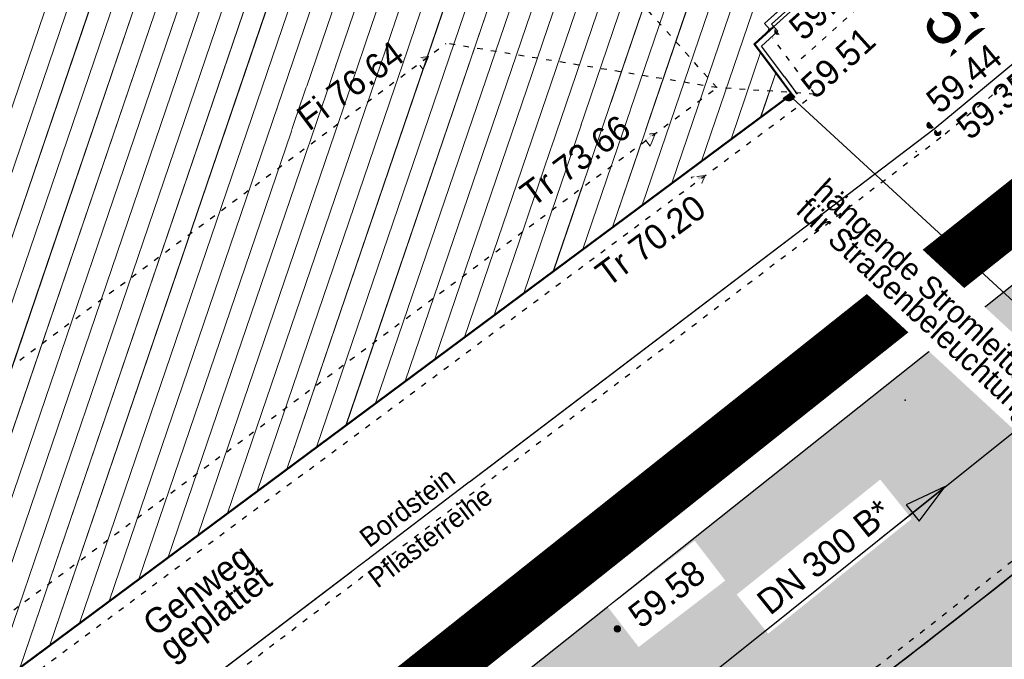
# Model space of a CAD drawing. Header units: millimetres. Extents: x 32365810 to 32368499, y 5620272 to 5622478.
# Tile 170 of 249: x 32366656 to 32366674, y 5620716 to 5620728. Entities that reach past the tile are written whole.
import ezdxf

# ---------------------------------------------------------------- set-up
doc = ezdxf.new("R2010")
doc.units = ezdxf.units.MM
for name, pattern in [('1000.100', [0]), ('1000.104', [0.225, 0.075, -0.15]), ('1000.196', [0.225, 0.075, -0.15]), ('1000.300', [0]), ('1000.325', [0]), ('1600.1047', [0]), ('1600.2028', [0]), ('1600.2505', [0]), ('GELTUNGSBEREICH', [8.5, 7, -1.5])]:
    doc.linetypes.add(name, pattern=pattern)
doc.layers.get('0').update_dxf_attribs({"color": 1, "linetype": 'CONTINUOUS'})
for name, color, linetype in [('_K_Fahrbahnmarkierung', 251, 'CONTINUOUS'), ('_K_Gebäude', 251, 'CONTINUOUS'), ('_K_Höhen_ gemessen (NHN)', 251, 'CONTINUOUS'), ('_K_Siedlungsflächen - Bauwerke u. Einrichtungen', 251, 'CONTINUOUS'), ('_K_Topographie_ örtl. Aufnahme', 251, 'CONTINUOUS'), ('GELTUNGSBEREICH_B', 7, 'CONTINUOUS'), ('UMGR_GELTUNGSBEREICH', 7, 'CONTINUOUS'), ('UMGR_STRASSENVERKEHRSFLÄCHE', 7, 'CONTINUOUS')]:
    doc.layers.add(name, color=color, linetype=linetype)
doc.layers.add('_K_Flurstücke_Grenzpunkte', color=251, linetype='CONTINUOUS', lineweight=50)
for name, color, linetype, transparency in [('Beschriftung Kanalbestand (AMT 66)', 7, 'CONTINUOUS', 0.75), ('Beschriftung Topographie', 7, 'CONTINUOUS', 0.75), ('EFB-_ Dachhöhen Bestandsgebäude (NHN)', 7, 'CONTINUOUS', 0.75), ('Fahrbahnmarkierung', 7, 'CONTINUOUS', 0.75), ('Flurstücke_Grenzpunkte', 11, 'CONTINUOUS', 0.75), ('Gebäude', 31, 'CONTINUOUS', 0.75), ('Höhen_ gemessen (NHN)', 7, 'CONTINUOUS', 0.75), ('Höhentexte_ gemessen (NHN)', 7, 'CONTINUOUS', 0.75), ('Leitungen Kanalbestand (AMT 66)', 7, 'CONTINUOUS', 0.75), ('Siedlungsflächen - Bauwerke u. Einrichtungen', 51, 'CONTINUOUS', 0.75), ('Stromversorgung', 7, 'CONTINUOUS', 0.75), ('Topgraphie_ weitere örtliche Aufnahme', 7, 'CONTINUOUS', 0.75), ('Topographie_ örtl. Aufnahme', 7, 'CONTINUOUS', 0.75)]:
    doc.layers.add(name, color=color, linetype=linetype, transparency=transparency)
doc.layers.add('STRASSENVERKEHRSFLÄCHE_FA', color=7, linetype='CONTINUOUS', true_color=0xfff5bf)
doc.styles.add('Beschriftung Topographie_ blau', font='GOTHIC.TTF')
doc.styles.add('Dachhöhe NHN_ Bestand_ gemessen_ schwarz', font='GOTHIC.TTF')
doc.styles.add('Höhe NHN_ gemessen_ blau', font='GOTHIC.TTF')
doc.styles.add('Höhe NHN_ gemessen_ schwarz', font='GOTHIC.TTF')
doc.styles.add('Kanal Mischwasser_ Beschriftung allgemein_ dünn_ lila', font='GOTHIC.TTF')
doc.styles.add('Stromversorgung_ Beschriftung allgemein_ dünn_ schwarz', font='GOTHIC.TTF')

# ---------------------------------------------------------------- blocks, each defined once
blk = doc.blocks.new('S1000.15')
at = {"color": 0, "lineweight": -2}
for p, q in [((-0.5, 0.05), (-0.485, 0.1)), ((0.495, 0.05), (-0.5, 0.05)), ((-0.5, -0.05), (-0.5, 0)), ((-0.5, 0), (0.5, 0)), ((-0.485, 0.1), (0.49, 0.1)), ((-0.475, 0.15), (-0.455, 0.2)), ((0.475, 0.15), (-0.475, 0.15)), ((-0.455, 0.2), (0.455, 0.2)), ((-0.43, 0.25), (-0.4, 0.3)), ((0.43, 0.25), (-0.43, 0.25)), ((-0.4, 0.3), (0.395, 0.3)), ((-0.355, 0.35), (-0.295, 0.4)), ((0.36, 0.35), (-0.355, 0.35)), ((-0.295, 0.4), (0.3, 0.4)), ((0.22, 0.45), (-0.215, 0.45)), ((0.3, 0.4), (0.22, 0.45)), ((0.395, 0.3), (0.36, 0.35)), ((0.455, 0.2), (0.43, 0.25)), ((0.49, 0.1), (0.475, 0.15)), ((0.5, 0), (0.495, 0.05)), ((0.495, -0.05), (-0.5, -0.05)), ((-0.475, -0.15), (-0.49, -0.1)), ((-0.49, -0.1), (0.485, -0.1)), ((0.475, -0.15), (-0.475, -0.15)), ((-0.43, -0.25), (-0.455, -0.2)), ((-0.455, -0.2), (0.46, -0.2)), ((0.425, -0.25), (-0.43, -0.25)), ((-0.355, -0.35), (-0.4, -0.3)), ((-0.4, -0.3), (0.395, -0.3)), ((0.345, -0.35), (-0.355, -0.35)), ((-0.205, -0.45), (-0.29, -0.4)), ((-0.29, -0.4), (0.285, -0.4)), ((0.2, -0.45), (-0.205, -0.45)), ((0.285, -0.4), (0.345, -0.35)), ((0.395, -0.3), (0.425, -0.25)), ((0.46, -0.2), (0.475, -0.15)), ((0.485, -0.1), (0.495, -0.05))]:
    blk.add_line(p, q, dxfattribs=at)
blk.add_circle((0, 0), 0.5, dxfattribs=at)
blk = doc.blocks.new('S1000.474')
at = {"lineweight": -2}
blk.add_hatch(color=0, dxfattribs=at).paths.add_polyline_path([(-0.125, 0), (-0.120741, 0.032352), (-0.108253, 0.0625), (-0.088388, 0.088388), (-0.0625, 0.108253), (-0.032352, 0.120741), (0, 0.125), (0.032352, 0.120741), (0.0625, 0.108253), (0.088388, 0.088388), (0.108253, 0.0625), (0.120741, 0.032352), (0.125, 0), (0, 0)], flags=0)
at = {"color": 0, "lineweight": -2}
for p, q in [((-0.125, 0), (0, 0)), ((0, 0), (0.125, 0))]:
    blk.add_line(p, q, dxfattribs=at)
blk.add_arc((0, 0), 0.125, 0, 180, dxfattribs=at)
for p in [(-0.125, 0), (0, 0), (0.125, 0)]:
    blk.add_point(p, dxfattribs=at)
blk = doc.blocks.new('S1000.114', base_point=(0, 0.366025))
at = {"lineweight": -2}
blk.add_hatch(color=0, dxfattribs=at).paths.add_polyline_path([(-0.5, -0.5), (0, 0.366026), (0, -0.5)], flags=0)
at = {"color": 0, "lineweight": -2}
for p, q in [((0, 0.366026), (-0.5, -0.5)), ((0.5, -0.5), (0, 0.366026)), ((-0.5, -0.5), (0, -0.5)), ((0, -0.5), (0.5, -0.5))]:
    blk.add_line(p, q, dxfattribs=at)
blk = doc.blocks.new('O1014')
at = {"layer": 'Flurstücke_Grenzpunkte', "color": 7, "linetype": '1600.2028', "lineweight": 35}
for p, q in [((32366170.026, 5622085.302), (32366177.715, 5622092.237)), ((32366169.745, 5622085.048), (32366170.026, 5622085.302)), ((32366170.416, 5622084.152), (32366169.745, 5622085.048)), ((32366156.012, 5622073.452), (32366170.416, 5622084.152))]:
    blk.add_line(p, q, dxfattribs=at)
blk = doc.blocks.new('O1587')
at = {"layer": 'Flurstücke_Grenzpunkte', "color": 7, "linetype": '1600.2028', "lineweight": 35}
for p, q in [((32366170.026, 5622085.302), (32366177.715, 5622092.237)), ((32366169.745, 5622085.048), (32366170.026, 5622085.302)), ((32366170.416, 5622084.152), (32366169.745, 5622085.048)), ((32366156.012, 5622073.452), (32366170.416, 5622084.152))]:
    blk.add_line(p, q, dxfattribs=at)
blk = doc.blocks.new('O2545')
at = {"layer": 'Gebäude', "color": 7, "linetype": '1600.2505', "lineweight": 18}
for p, q in [((32366169.926, 5622085.414), (32366177.614, 5622092.348)), ((32366170.026, 5622085.302), (32366169.926, 5622085.414)), ((32366169.745, 5622085.048), (32366170.026, 5622085.302)), ((32366170.416, 5622084.152), (32366169.745, 5622085.048)), ((32366156.012, 5622073.452), (32366170.416, 5622084.152))]:
    blk.add_line(p, q, dxfattribs=at)
blk = doc.blocks.new('O2655')
at = {"layer": 'EFB-_ Dachhöhen Bestandsgebäude (NHN)', "color": 7, "lineweight": 25, "insert": (32366165.6395, 5622082.288637, 73.659), "char_height": 0.45, "attachment_point": 4, "rotation": 36.6067831, "line_spacing_factor": 0.69, "style": 'Dachhöhe NHN_ Bestand_ gemessen_ schwarz', "bg_fill": 2}
blk.add_mtext('Tr 73.66', dxfattribs=at)
at = {"layer": 'EFB-_ Dachhöhen Bestandsgebäude (NHN)', "color": 7, "lineweight": 25, "insert": (32366166.8517, 5622081.040291, 70.204), "char_height": 0.45, "attachment_point": 1, "rotation": 36.6067831, "line_spacing_factor": 0.69, "style": 'Dachhöhe NHN_ Bestand_ gemessen_ schwarz', "bg_fill": 2}
blk.add_mtext('Tr 70.20', dxfattribs=at)
blk = doc.blocks.new('*X1198')
at = {"color": 253, "linetype": '1600.1047', "lineweight": 18, "true_color": 0xb2b2b2}
for p, q in [((32366165.084339, 5622080.19138), (32366176.360623, 5622113.29435)), ((32366165.614707, 5622080.585363), (32366176.648289, 5622112.975853)), ((32366166.145074, 5622080.979346), (32366176.935956, 5622112.657356)), ((32366166.675442, 5622081.373329), (32366177.223622, 5622112.338859)), ((32366167.205809, 5622081.767312), (32366177.511288, 5622112.020362)), ((32366167.736176, 5622082.161295), (32366177.798955, 5622111.701865)), ((32366168.266544, 5622082.555278), (32366178.086621, 5622111.383368)), ((32366168.796911, 5622082.949261), (32366178.374288, 5622111.064871)), ((32366164.023604, 5622079.403414), (32366172.679792, 5622104.814757)), ((32366164.553972, 5622079.797397), (32366173.086555, 5622104.845885)), ((32366163.493237, 5622079.009431), (32366172.106174, 5622104.293808)), ((32366162.962869, 5622078.615448), (32366171.532557, 5622103.772859)), ((32366162.432502, 5622078.221465), (32366170.95894, 5622103.251911)), ((32366161.902134, 5622077.827482), (32366170.385322, 5622102.730962)), ((32366161.371767, 5622077.433499), (32366169.645153, 5622101.72108)), ((32366160.8414, 5622077.039516), (32366169.071488, 5622101.199991)), ((32366160.311032, 5622076.645533), (32366168.497823, 5622100.678901)), ((32366159.780665, 5622076.25155), (32366167.924157, 5622100.157812)), ((32366159.250297, 5622075.857566), (32366167.350492, 5622099.636722)), ((32366158.71993, 5622075.463583), (32366166.776827, 5622099.115633)), ((32366158.189562, 5622075.0696), (32366166.203161, 5622098.594543)), ((32366157.659195, 5622074.675617), (32366165.629496, 5622098.073454)), ((32366157.128827, 5622074.281634), (32366165.055831, 5622097.552364)), ((32366156.59846, 5622073.887651), (32366164.482165, 5622097.031275)), ((32366156.068092, 5622073.493668), (32366163.9085, 5622096.510185)), ((32366155.537836, 5622073.100012), (32366163.334835, 5622095.989096)), ((32366155.007594, 5622072.706395), (32366162.761169, 5622095.468006)), ((32366154.477351, 5622072.312778), (32366162.187504, 5622094.946917)), ((32366151.825789, 5622070.343671), (32366160.009458, 5622094.367877)), ((32366153.947108, 5622071.919161), (32366161.613839, 5622094.425827)), ((32366152.356142, 5622070.737611), (32366160.373696, 5622094.274166)), ((32366152.886495, 5622071.131552), (32366160.737934, 5622094.180454)), ((32366153.416848, 5622071.525493), (32366161.102172, 5622094.086742)), ((32366169.980507, 5622085.260878), (32366170.00321, 5622085.327525)), ((32366169.327279, 5622083.343244), (32366169.857032, 5622084.898402)), ((32366169.857646, 5622083.737227), (32366170.129332, 5622084.534794)), ((32366170.388014, 5622084.13121), (32366170.401631, 5622084.171187))]:
    blk.add_line(p, q, dxfattribs=at)
blk = doc.blocks.new('S1000.370')
at = {"lineweight": -2}
blk.add_hatch(color=0, dxfattribs=at).paths.add_polyline_path([(0.065, 0), (-0.06, 0), (0, 0.25)], flags=0)
at = {"color": 0, "lineweight": -2}
for p, q in [((0, 0.25), (-0.06, 0)), ((0, -0.25), (0, 0.25)), ((0.065, 0), (0, 0.25)), ((-0.06, 0), (0.065, 0))]:
    blk.add_line(p, q, dxfattribs=at)

msp = doc.modelspace()

# ---------------------------------------------------------------- hatches: boundary and pattern name
at = {"layer": 'STRASSENVERKEHRSFLÄCHE_FA', "true_color": 0xffd24a}
h = msp.add_hatch(color=41, dxfattribs=at)
h.paths.add_polyline_path([(32366700.812, 5620642.637), (32366709.343, 5620645.3), (32366744.935, 5620656.407), (32366800.844, 5620673.855), (32366814.238, 5620678.035), (32366812.525, 5620684.489), (32366790.959, 5620765.764), (32366786.667, 5620779.054), (32366782.414, 5620794.243), (32366771.602, 5620788.163), (32366758.559, 5620780.941), (32366707.208, 5620751.956), (32366691.608, 5620737.561), (32366678.051, 5620726.047), (32366655.3, 5620707.965), (32366642.99, 5620700.236), (32366635.313, 5620695.501)], flags=0)
edge = h.paths.add_edge_path(flags=0)
edge.add_line((32366743.171, 5620661.733), (32366743.725, 5620660.059))
edge.add_line((32366743.725, 5620660.059), (32366743.458, 5620659.979))
edge.add_line((32366743.458, 5620659.979), (32366724.425, 5620654.23))
edge.add_line((32366724.425, 5620654.23), (32366712.306, 5620650.509))
edge.add_line((32366712.306, 5620650.509), (32366710.876, 5620650.047))
edge.add_line((32366710.876, 5620650.047), (32366706.05, 5620648.579))
edge.add_arc((32366704.003, 5620654.956), 6.698, 283.318, 287.7972, ccw=False)
edge.add_line((32366705.546, 5620648.438), (32366698.424, 5620654.325))
edge.add_line((32366698.424, 5620654.325), (32366697.04, 5620655.473))
edge.add_line((32366697.04, 5620655.473), (32366693.205, 5620658.654))
edge.add_line((32366693.205, 5620658.654), (32366688.766, 5620662.336))
edge.add_line((32366688.766, 5620662.336), (32366681.071, 5620668.621))
edge.add_line((32366681.071, 5620668.621), (32366678.012, 5620671.146))
edge.add_line((32366678.012, 5620671.146), (32366674.951, 5620673.67))
edge.add_line((32366674.951, 5620673.67), (32366671.86, 5620676.22))
edge.add_line((32366671.86, 5620676.22), (32366667.729, 5620679.629))
edge.add_line((32366667.729, 5620679.629), (32366654.864, 5620689.785))
edge.add_line((32366654.864, 5620689.785), (32366649.894, 5620695.982))
edge.add_line((32366649.894, 5620695.982), (32366658.967, 5620703.306))
edge.add_line((32366658.967, 5620703.306), (32366659.344, 5620702.84))
edge.add_line((32366659.344, 5620702.84), (32366668.389, 5620710.034))
edge.add_line((32366668.389, 5620710.034), (32366674.395, 5620714.748))
edge.add_line((32366674.395, 5620714.748), (32366678.887, 5620718.272))
edge.add_line((32366678.887, 5620718.272), (32366679.916, 5620719.08))
edge.add_line((32366679.916, 5620719.08), (32366682.406, 5620721.072))
edge.add_line((32366682.406, 5620721.072), (32366687.066, 5620724.769))
edge.add_line((32366687.066, 5620724.769), (32366692.104, 5620728.954))
edge.add_line((32366692.104, 5620728.954), (32366695.975, 5620732.09))
edge.add_line((32366695.975, 5620732.09), (32366701.909, 5620736.897))
edge.add_line((32366701.909, 5620736.897), (32366705.598, 5620739.886))
edge.add_line((32366705.598, 5620739.886), (32366707.114, 5620741.114))
edge.add_line((32366707.114, 5620741.114), (32366709.678, 5620743.191))
edge.add_line((32366709.678, 5620743.191), (32366711.231, 5620744.449))
edge.add_line((32366711.231, 5620744.449), (32366709.901, 5620746.78))
edge.add_line((32366709.901, 5620746.78), (32366714.041, 5620748.991))
edge.add_line((32366714.041, 5620748.991), (32366720.118, 5620752.237))
edge.add_line((32366720.118, 5620752.237), (32366735.266, 5620760.328))
edge.add_line((32366735.266, 5620760.328), (32366742.576, 5620764.232))
edge.add_line((32366742.576, 5620764.232), (32366745.667, 5620765.883))
edge.add_line((32366745.667, 5620765.883), (32366748.389, 5620767.337))
edge.add_line((32366748.389, 5620767.337), (32366756.702, 5620771.881))
edge.add_line((32366756.702, 5620771.881), (32366764.579, 5620776.187))
edge.add_line((32366764.579, 5620776.187), (32366766.33, 5620772.553))
edge.add_line((32366766.33, 5620772.553), (32366774.371, 5620775.593))
edge.add_line((32366774.371, 5620775.593), (32366779.279, 5620762.41))
edge.add_line((32366779.279, 5620762.41), (32366782.33, 5620749.774))
edge.add_line((32366782.33, 5620749.774), (32366791.82, 5620710.458))
edge.add_line((32366791.82, 5620710.458), (32366791.885, 5620710.186))
edge.add_line((32366791.885, 5620710.186), (32366793.466, 5620703.78))
edge.add_line((32366793.466, 5620703.78), (32366795.233, 5620696.617))
edge.add_line((32366795.233, 5620696.617), (32366799.353, 5620680.172))
edge.add_line((32366799.353, 5620680.172), (32366785.793, 5620675.727))
edge.add_line((32366785.793, 5620675.727), (32366779.86, 5620673.837))
edge.add_line((32366779.86, 5620673.837), (32366773.881, 5620671.894))
edge.add_line((32366773.881, 5620671.894), (32366767.913, 5620669.955))
edge.add_line((32366767.913, 5620669.955), (32366743.171, 5620661.733))

# ---------------------------------------------------------------- linework, layer by layer
at = {"layer": '_K_Fahrbahnmarkierung'}
msp.add_point((32366672.272, 5620720.923), dxfattribs=at)
at = {"layer": '_K_Flurstücke_Grenzpunkte', "linetype": '1600.2028', "lineweight": 35}
for p, q in [((32366669.851, 5620727.556), (32366677.54, 5620734.491)), ((32366669.57, 5620727.302), (32366669.851, 5620727.556)), ((32366670.241, 5620726.406), (32366669.57, 5620727.302)), ((32366655.837, 5620715.706), (32366670.241, 5620726.406))]:
    msp.add_line(p, q, dxfattribs=at)
at = {"layer": '_K_Flurstücke_Grenzpunkte', "linetype": '1600.2028'}
msp.add_lwpolyline([(32366655.837, 5620715.706), (32366670.241, 5620726.406), (32366669.57, 5620727.302), (32366669.851, 5620727.556), (32366677.54, 5620734.491), (32366678.095, 5620734.993), (32366681.765, 5620738.303), (32366682.321, 5620738.804), (32366694.034, 5620749.369), (32366694.294, 5620749.604), (32366703.688, 5620758.077), (32366704.44, 5620757.247), (32366709.722, 5620761.031), (32366704.091, 5620769.292)], dxfattribs=at)
at = {"layer": '_K_Gebäude', "linetype": '1600.2505', "lineweight": -2}
msp.add_lwpolyline([(32366655.837, 5620715.706), (32366670.241, 5620726.406), (32366669.57, 5620727.302), (32366669.851, 5620727.556), (32366669.751, 5620727.668), (32366677.439, 5620734.602), (32366677.54, 5620734.491), (32366678.095, 5620734.993), (32366677.995, 5620735.104), (32366681.665, 5620738.414), (32366681.765, 5620738.303), (32366682.321, 5620738.804), (32366682.221, 5620738.916), (32366693.935, 5620749.481), (32366694.034, 5620749.369), (32366694.294, 5620749.604), (32366703.688, 5620758.077), (32366704.44, 5620757.247), (32366709.722, 5620761.031), (32366704.091, 5620769.292)], dxfattribs=at)
at = {"layer": '_K_Höhen_ gemessen (NHN)'}
msp.add_point((32366672.465, 5620725.375), dxfattribs=at)
at = {"layer": '_K_Siedlungsflächen - Bauwerke u. Einrichtungen', "linetype": '1600.1047', "lineweight": 18}
for p, q in [((32366664.91, 5620722.445), (32366676.186, 5620755.548)), ((32366665.44, 5620722.839), (32366676.474, 5620755.23)), ((32366665.971, 5620723.233), (32366676.761, 5620754.911)), ((32366666.501, 5620723.627), (32366677.049, 5620754.593)), ((32366667.031, 5620724.021), (32366677.337, 5620754.274)), ((32366667.562, 5620724.415), (32366677.624, 5620753.956)), ((32366668.092, 5620724.809), (32366677.912, 5620753.637)), ((32366668.622, 5620725.203), (32366678.2, 5620753.319)), ((32366664.379, 5620722.051), (32366672.912, 5620747.1)), ((32366663.849, 5620721.657), (32366672.505, 5620747.068)), ((32366663.319, 5620721.263), (32366671.932, 5620746.547)), ((32366662.788, 5620720.869), (32366671.358, 5620746.027)), ((32366662.258, 5620720.475), (32366670.784, 5620745.506)), ((32366661.728, 5620720.081), (32366670.211, 5620744.985)), ((32366661.197, 5620719.687), (32366669.471, 5620743.975)), ((32366660.667, 5620719.293), (32366668.897, 5620743.454)), ((32366660.136, 5620718.899), (32366668.323, 5620742.933)), ((32366659.606, 5620718.505), (32366667.75, 5620742.411)), ((32366659.076, 5620718.111), (32366667.176, 5620741.89)), ((32366658.545, 5620717.717), (32366666.602, 5620741.369)), ((32366658.015, 5620717.323), (32366666.029, 5620740.848)), ((32366657.485, 5620716.929), (32366665.455, 5620740.327)), ((32366656.954, 5620716.535), (32366664.881, 5620739.806)), ((32366656.424, 5620716.141), (32366664.308, 5620739.285)), ((32366655.894, 5620715.747), (32366663.734, 5620738.764)), ((32366655.363, 5620715.354), (32366663.16, 5620738.243)), ((32366654.833, 5620714.96), (32366662.587, 5620737.722)), ((32366654.303, 5620714.566), (32366662.013, 5620737.201)), ((32366651.651, 5620712.597), (32366659.835, 5620736.622)), ((32366652.182, 5620712.991), (32366660.199, 5620736.528)), ((32366653.773, 5620714.173), (32366661.439, 5620736.679)), ((32366652.712, 5620713.385), (32366660.563, 5620736.434)), ((32366653.242, 5620713.779), (32366660.928, 5620736.34)), ((32366669.806, 5620727.515), (32366669.829, 5620727.581)), ((32366669.153, 5620725.597), (32366669.682, 5620727.152)), ((32366669.683, 5620725.991), (32366669.955, 5620726.788)), ((32366670.213, 5620726.385), (32366670.227, 5620726.425))]:
    msp.add_line(p, q, dxfattribs=at)
at = {"layer": '_K_Topographie_ örtl. Aufnahme', "linetype": '1000.100'}
msp.add_lwpolyline([(32366651.736, 5620709.79), (32366672.788, 5620725.783), (32366676.791, 5620729.094)], dxfattribs=at)
at = {"layer": '_K_Topographie_ örtl. Aufnahme', "linetype": '1000.104'}
msp.add_lwpolyline([(32366676.919, 5620728.941), (32366672.912, 5620725.626), (32366651.857, 5620709.631)], dxfattribs=at)
msp.add_arc((32366499.203, 5620939.485), 282.232, 306.62187, 309.22698, dxfattribs=at)
at = {"layer": '_K_Topographie_ örtl. Aufnahme', "linetype": '1000.100'}
msp.add_arc((32366499.203, 5620939.485), 282.432, 306.6218, 309.22715, dxfattribs=at)
at = {"layer": '_K_Topographie_ örtl. Aufnahme'}
msp.add_point((32366673.678, 5620717.389), dxfattribs=at)
at = {"layer": 'Fahrbahnmarkierung', "color": 7, "true_color": 0xffffff}
msp.add_point((32366672.272, 5620720.923, 59.522), dxfattribs=at)
at = {"layer": 'GELTUNGSBEREICH_B', "linetype": 'GELTUNGSBEREICH', "ltscale": 0.5, "const_width": 1, "flags": 128}
msp.add_lwpolyline([(32366700.6, 5620641.524), (32366709.641, 5620644.345), (32366745.233, 5620655.452), (32366801.142, 5620672.901), (32366815.45, 5620677.366), (32366813.492, 5620684.746), (32366791.918, 5620766.046), (32366787.625, 5620779.343), (32366783.034, 5620795.739), (32366771.115, 5620789.036), (32366758.071, 5620781.813), (32366706.615, 5620752.77), (32366690.945, 5620738.31), (32366677.416, 5620726.82), (32366654.721, 5620708.782), (32366642.462, 5620701.085), (32366633.585, 5620695.611)], close=True, dxfattribs=at)
at = {"layer": 'Höhen_ gemessen (NHN)', "color": 7, "true_color": 0xffffff}
msp.add_point((32366672.465, 5620725.375, 59.346), dxfattribs=at)
at = {"layer": 'UMGR_GELTUNGSBEREICH'}
msp.add_lwpolyline([(32366700.812, 5620642.637), (32366709.343, 5620645.3), (32366744.935, 5620656.407), (32366800.844, 5620673.855), (32366814.238, 5620678.035), (32366812.525, 5620684.489), (32366790.959, 5620765.764), (32366786.667, 5620779.054), (32366782.414, 5620794.243), (32366771.602, 5620788.163), (32366758.559, 5620780.941), (32366707.208, 5620751.956), (32366691.608, 5620737.561), (32366678.051, 5620726.047), (32366655.3, 5620707.965), (32366642.99, 5620700.236), (32366635.313, 5620695.501)], close=True, dxfattribs=at)
at = {"layer": 'UMGR_STRASSENVERKEHRSFLÄCHE'}
msp.add_lwpolyline([(32366700.812, 5620642.637), (32366709.343, 5620645.3), (32366744.935, 5620656.407), (32366800.844, 5620673.855), (32366814.238, 5620678.035), (32366812.525, 5620684.489), (32366790.959, 5620765.764), (32366786.667, 5620779.054), (32366782.414, 5620794.243), (32366771.602, 5620788.163), (32366758.559, 5620780.941), (32366707.208, 5620751.956), (32366691.608, 5620737.561), (32366678.051, 5620726.047), (32366655.3, 5620707.965), (32366642.99, 5620700.236), (32366635.313, 5620695.501), (32366700.812, 5620642.637)], close=True, dxfattribs=at)

# ---------------------------------------------------------------- block references
at = {"layer": '_K_Höhen_ gemessen (NHN)', "xscale": 0.1125, "yscale": 0.1125, "zscale": 0.1125}
msp.add_blockref('S1000.15', (32366672.721, 5620725.849), dxfattribs=at)
at = {"layer": 'EFB-_ Dachhöhen Bestandsgebäude (NHN)', "color": 7, "lineweight": 18, "xscale": 0.25, "yscale": 0.25, "zscale": 0.25, "rotation": 306.606792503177}
for p in [(32366663.736, 5620727.077), (32366667.801, 5620725.705), (32366668.687, 5620724.947)]:
    msp.add_blockref('S1000.114', p, dxfattribs=at)
at = {"layer": 'Höhen_ gemessen (NHN)', "color": 7, "lineweight": 18, "xscale": 0.1125, "yscale": 0.1125, "zscale": 0.1125}
msp.add_blockref('S1000.15', (32366667.117, 5620716.827, 59.583), dxfattribs=at)
at = {"layer": 'Stromversorgung', "color": 7, "lineweight": 18, "xscale": 0.9374999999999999, "yscale": 0.9374999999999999, "zscale": 0.9374999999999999, "rotation": 216.606840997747}
msp.add_blockref('S1000.474', (32366670.184, 5620726.401, 69.424), dxfattribs=at)
at = {"layer": 'Topographie_ örtl. Aufnahme', "color": 7, "lineweight": 18, "xscale": 0.1125, "yscale": 0.1125, "zscale": 0.1125}
for p in [(32366669.99, 5620727.53, 59.554), (32366670.34, 5620726.403, 59.514)]:
    msp.add_blockref('S1000.15', p, dxfattribs=at)

# ---------------------------------------------------------------- next in the draw order: texts
at = {"layer": '_K_Höhen_ gemessen (NHN)', "insert": (32366673.472, 5620726.509), "char_height": 0.9, "width": 6.48035, "attachment_point": 8, "rotation": 308.8633, "line_spacing_factor": 0.69, "style": 'Höhe NHN_ gemessen_ schwarz', "bg_fill": 2}
msp.add_mtext('59.44', dxfattribs=at)
at = {"layer": 'Beschriftung Kanalbestand (AMT 66)', "color": 200, "lineweight": 25, "true_color": 0xd600ff, "insert": (32366670.822, 5620718.118), "char_height": 0.45, "attachment_point": 5, "rotation": 38.6933, "line_spacing_factor": 0.69, "style": 'Kanal Mischwasser_ Beschriftung allgemein_ dünn_ lila', "bg_fill": 2}
msp.add_mtext('DN 300 B*', dxfattribs=at)
at = {"layer": 'Beschriftung Topographie', "color": 142, "lineweight": 25, "true_color": 0x0087cd, "attachment_point": 5, "rotation": 37.2243, "line_spacing_factor": 0.69, "style": 'Beschriftung Topographie_ blau', "bg_fill": 2}
for s, insert, char_height in [('Pflasterreihe', (32366663.764, 5620718.475), 0.35), ('Gehweg\\Pgeplattet', (32366659.796, 5620717.266), 0.45)]:
    msp.add_mtext(s, dxfattribs=dict(at, insert=insert, char_height=char_height))
at = {"layer": 'EFB-_ Dachhöhen Bestandsgebäude (NHN)', "color": 7, "lineweight": 25, "insert": (32366662.472, 5620726.373, 76.638), "char_height": 0.45, "attachment_point": 8, "rotation": 36.6068, "line_spacing_factor": 0.69, "style": 'Dachhöhe NHN_ Bestand_ gemessen_ schwarz', "bg_fill": 2}
msp.add_mtext('Fi 76.64', dxfattribs=at)
at = {"layer": 'Höhentexte_ gemessen (NHN)', "color": 7, "lineweight": 25, "insert": (32366670.144, 5620727.676, 59.554), "char_height": 0.45, "attachment_point": 1, "rotation": 42.0485, "line_spacing_factor": 0.69, "style": 'Höhe NHN_ gemessen_ schwarz', "bg_fill": 2}
msp.add_mtext('59.55', dxfattribs=at)
at = {"layer": 'Höhentexte_ gemessen (NHN)', "color": 142, "lineweight": 25, "true_color": 0x0087cd, "insert": (32366667.404, 5620716.993), "char_height": 0.45, "attachment_point": 4, "rotation": 37.5134, "line_spacing_factor": 0.69, "style": 'Höhe NHN_ gemessen_ blau', "bg_fill": 2}
msp.add_mtext('59.58', dxfattribs=at)
at = {"layer": 'Stromversorgung', "color": 7, "lineweight": 25, "insert": (32366670.208, 5620724.203), "char_height": 0.4, "attachment_point": 7, "rotation": 317.3028, "line_spacing_factor": 0.69, "style": 'Stromversorgung_ Beschriftung allgemein_ dünn_ schwarz', "bg_fill": 2}
msp.add_mtext('hängende Stromleitung\\Pfür Straßenbeleuchtung', dxfattribs=at)

# ---------------------------------------------------------------- next in the draw order: block references
at = {"layer": 'Höhen_ gemessen (NHN)', "color": 7, "lineweight": 18, "xscale": 0.1125, "yscale": 0.1125, "zscale": 0.1125}
for p in [(32366672.721, 5620725.849, 59.441), (32366672.854, 5620725.718, 59.354)]:
    msp.add_blockref('S1000.15', p, dxfattribs=at)

# ---------------------------------------------------------------- next in the draw order: texts
at = {"layer": 'Beschriftung Topographie', "color": 142, "lineweight": 25, "true_color": 0x0087cd, "insert": (32366663.356, 5620719.002), "char_height": 0.35, "attachment_point": 5, "rotation": 37.2243, "line_spacing_factor": 0.69, "style": 'Beschriftung Topographie_ blau', "bg_fill": 2}
msp.add_mtext('Bordstein', dxfattribs=at)
at = {"layer": 'Höhentexte_ gemessen (NHN)', "color": 7, "lineweight": 25, "char_height": 0.45, "line_spacing_factor": 0.69, "style": 'Höhe NHN_ gemessen_ schwarz', "bg_fill": 2}
for s, insert, attachment_point, rotation in [('59.51', (32366670.512, 5620726.464, 59.514), 4, 42.0485), ('59.35', (32366674.012, 5620726.041, 59.354), 8, 39.5933)]:
    msp.add_mtext(s, dxfattribs=dict(at, insert=insert, attachment_point=attachment_point, rotation=rotation))

# ---------------------------------------------------------------- next in the draw order: texts
at = {"layer": 'Höhentexte_ gemessen (NHN)', "color": 7, "lineweight": 25, "insert": (32366673.472, 5620726.509, 59.441), "char_height": 0.45, "attachment_point": 8, "rotation": 39.5933, "line_spacing_factor": 0.69, "style": 'Höhe NHN_ gemessen_ schwarz', "bg_fill": 2}
msp.add_mtext('59.44', dxfattribs=at)

# ---------------------------------------------------------------- next in the draw order: block references
at = {"layer": 'Flurstücke_Grenzpunkte', "color": 7, "true_color": 0xffffff}
msp.add_blockref('O1014', (499.825, -1357.746), dxfattribs=at)

# ---------------------------------------------------------------- next in the draw order: block references
msp.add_blockref('O1587', (499.825, -1357.746), dxfattribs=at)

# ---------------------------------------------------------------- next in the draw order: block references
at = {"layer": 'Gebäude', "color": 7, "true_color": 0xffffff}
msp.add_blockref('O2545', (499.825, -1357.746), dxfattribs=at)

# ---------------------------------------------------------------- next in the draw order: linework, layer by layer
at = {"layer": 'EFB-_ Dachhöhen Bestandsgebäude (NHN)', "color": 7, "linetype": '1000.196', "lineweight": 25}
for p, q in [((32366694.804, 5620749.039), (32366670.36, 5620726.991)), ((32366668.9, 5620726.522), (32366660.531, 5620735.873)), ((32366670.65, 5620726.406), (32366669.898, 5620727.415)), ((32366668.9, 5620726.522), (32366664.054, 5620727.314)), ((32366670.65, 5620726.406), (32366668.9, 5620726.522))]:
    msp.add_line(p, q, dxfattribs=at)
at = {"layer": 'Topographie_ örtl. Aufnahme', "color": 142, "linetype": '1000.100', "lineweight": 25, "true_color": 0x0087cd}
for p, q in [((32366669.876, 5620727.657, 59.552), (32366672.37, 5620729.916, 59.518)), ((32366669.697, 5620727.266, 59.56), (32366669.99, 5620727.53, 59.554)), ((32366669.99, 5620727.53, 59.554), (32366669.876, 5620727.657, 59.552)), ((32366670.34, 5620726.403, 59.514), (32366669.697, 5620727.266, 59.56))]:
    msp.add_line(p, q, dxfattribs=at)

# ---------------------------------------------------------------- next in the draw order: block references
at = {"layer": 'Gebäude', "color": 7, "true_color": 0xffffff}
msp.add_blockref('O2655', (499.825, -1357.746), dxfattribs=at)

# ---------------------------------------------------------------- next in the draw order: linework, layer by layer
at = {"layer": 'EFB-_ Dachhöhen Bestandsgebäude (NHN)', "color": 7, "linetype": '1000.196', "lineweight": 25}
for p, q in [((32366653.203, 5620719.253), (32366664.054, 5620727.314)), ((32366655.305, 5620716.423), (32366668.9, 5620726.522)), ((32366655.983, 5620715.51), (32366670.65, 5620726.406))]:
    msp.add_line(p, q, dxfattribs=at)
at = {"layer": 'Leitungen Kanalbestand (AMT 66)', "color": 200, "linetype": '1000.300', "lineweight": 25, "true_color": 0xd600ff}
msp.add_line((32366660.873, 5620709.672, 59.568), (32366683.93, 5620728.14, 59.399), dxfattribs=at)
at = {"layer": 'Stromversorgung', "color": 7, "linetype": '1000.325', "lineweight": 18}
msp.add_line((32366678.926, 5620718.335, 69.377), (32366670.184, 5620726.401, 69.424), dxfattribs=at)
at = {"layer": 'Topgraphie_ weitere örtliche Aufnahme', "color": 142, "linetype": '1000.104', "lineweight": 25, "true_color": 0x0087cd}
for p, q in [((32366676.919, 5620728.941), (32366672.912, 5620725.626)), ((32366672.912, 5620725.626), (32366651.857, 5620709.631))]:
    msp.add_line(p, q, dxfattribs=at)
msp.add_arc((32366499.203, 5620939.485), 282.232, 306.62187, 309.22698, dxfattribs=at)
at = {"layer": 'Topographie_ örtl. Aufnahme', "color": 142, "linetype": '1000.100', "lineweight": 25, "true_color": 0x0087cd}
for p, q in [((32366672.788, 5620725.783, 59.35), (32366676.791, 5620729.094, 59.3)), ((32366651.736, 5620709.79, 59.572), (32366672.788, 5620725.783, 59.35))]:
    msp.add_line(p, q, dxfattribs=at)
for points in [[(32366677.812, 5620720.701, 59.322), (32366676.441, 5620719.588, 59.321), (32366675.063, 5620718.485, 59.321), (32366673.678, 5620717.389, 59.32)], [(32366673.678, 5620717.389, 59.32), (32366672.488, 5620716.46, 59.34), (32366671.294, 5620715.538, 59.359), (32366670.095, 5620714.621, 59.379), (32366668.891, 5620713.711, 59.398), (32366667.682, 5620712.808, 59.418)]]:
    msp.add_polyline3d(points, dxfattribs=at)

# ---------------------------------------------------------------- next in the draw order: block references
at = {"layer": 'Leitungen Kanalbestand (AMT 66)', "color": 200, "lineweight": 25, "true_color": 0xd600ff, "xscale": 3.0025, "yscale": 3.0025, "zscale": 3.0025, "rotation": 308.693106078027}
msp.add_blockref('S1000.370', (32366672.402, 5620718.906, 59.483), dxfattribs=at)
at = {"layer": 'Siedlungsflächen - Bauwerke u. Einrichtungen', "color": 7, "true_color": 0xffffff}
msp.add_blockref('*X1198', (499.825, -1357.746), dxfattribs=at)

doc.saveas('drawing.dxf')
